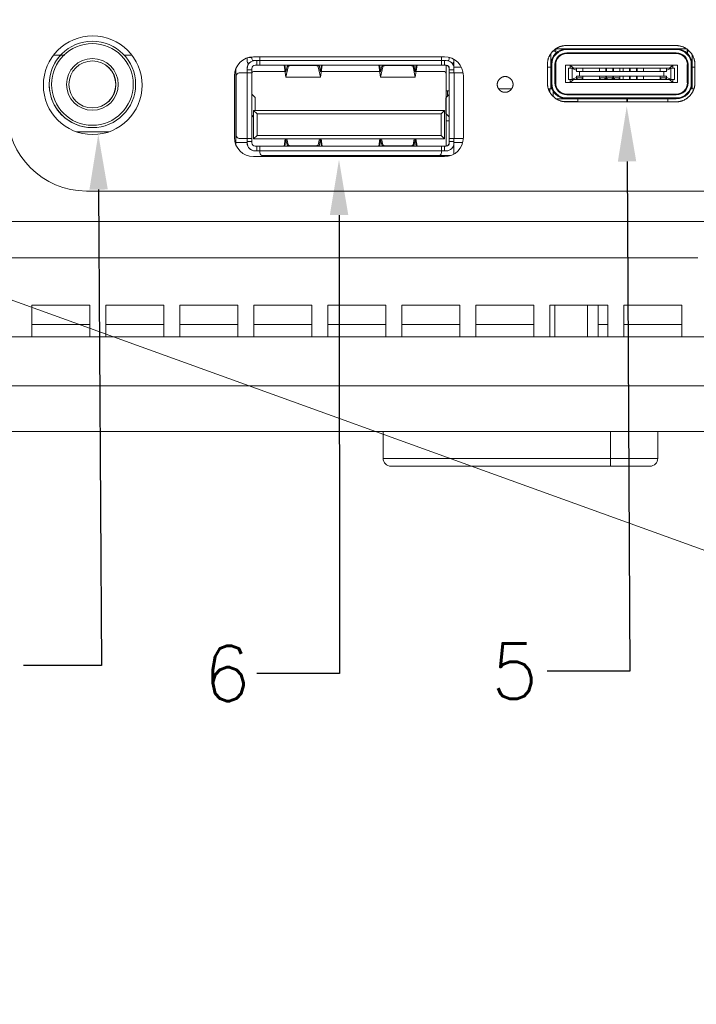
# Model space of a CAD drawing. Header units: millimetres. Extents: x 0 to 841, y 0 to 594.
# Tile 5 of 26: x 300 to 343, y 183 to 246. Entities that reach past the tile are written whole.
import ezdxf

# ---------------------------------------------------------------- set-up
doc = ezdxf.new("R2010")
doc.units = ezdxf.units.MM
doc.layers.get('0').update_dxf_attribs({"lineweight": 18})
for name, color, linetype, lineweight in [('Default', 7, 'Continuous', 18), ('ID115', 7, 'Continuous', 18), ('ID407', 7, 'Continuous', 18), ('RK3588-PX2', 7, 'Continuous', 18), ('USB口Ｆ', 7, 'Continuous', 18), ('主壳R2R2R', 7, 'Continuous', 18), ('保护壳后0鍚_617', 7, 'Continuous', 18), ('支架鶹', 7, 'Continuous', 18), ('电池', 7, 'Continuous', 18)]:
    doc.layers.add(name, color=color, linetype=linetype, lineweight=lineweight)
doc.styles.add('SEACAD_Arial', font='txt', dxfattribs={"width": 0.7})
doc.styles.get("Standard").update_dxf_attribs({"font": 'txt.shx'})
doc.dimstyles.new('国标', dxfattribs={"dimtxt": 3.5, "dimasz": 3.5, "dimexe": 1.75, "dimexo": 0, "dimgap": 0.875, "dimtad": 1, "dimdsep": 46, "dimtxsty": 'SEACAD_Arial', "dimblk": '_CAXARROW', "dimcen": 1.75, "dimdle": 7, "dimadec": 1, "dimazin": 0, "dimtfac": 0.5, "dimtdec": 3, "dimtmove": 0, "dimatfit": 3, "dimfxl": 1, "dimtolj": 1, "dimarcsym": 0})

# ---------------------------------------------------------------- blocks, each defined once
blk = doc.blocks.new('SE4')
at = {"layer": 'ID115', "color": 7, "linetype": 'Continuous'}
for p, q in [((313.53, 237.81), (314.243, 237.81)), ((327.901, 237.81), (327.346, 237.81)), ((316.82, 236.91), (316.82, 236.973)), ((318.209, 236.973), (318.209, 236.91)), ((320.061, 236.91), (320.061, 236.973)), ((325.061, 236.973), (325.061, 236.91)), ((327.061, 236.973), (327.061, 236.954))]:
    blk.add_line(p, q, dxfattribs=at)
at = {"layer": 'ID407', "color": 7, "linetype": 'Continuous'}
for p, q in [((304.441, 244.217), (304.44, 244.217)), ((333.79, 243.73), (334.488, 243.73)), ((334.488, 243.73), (334.488, 243.73)), ((334.488, 243.73), (341.429, 243.73)), ((334.488, 243.73), (334.488, 243.68)), ((341.429, 243.73), (341.429, 243.68)), ((341.429, 243.73), (342.079, 243.73)), ((301.977, 243.33), (302.685, 243.33)), ((306.457, 243.33), (306.939, 243.33)), ((333.485, 241.97), (333.485, 243.429)), ((333.487, 241.73), (333.487, 243.431)), ((333.488, 241.73), (333.488, 243.432)), ((333.788, 243.58), (333.61, 243.58)), ((333.788, 243.444), (333.788, 243.58)), ((341.429, 243.68), (334.488, 243.68)), ((334.488, 243.48), (341.429, 243.48)), ((334.488, 243.43), (334.488, 243.48)), ((341.429, 243.43), (334.488, 243.43)), ((341.429, 243.43), (341.429, 243.48)), ((342.126, 243.447), (342.126, 243.692)), ((342.127, 243.446), (342.127, 243.58)), ((342.128, 243.445), (342.128, 243.58)), ((342.259, 243.58), (342.128, 243.58)), ((342.428, 242.769), (342.428, 243.358)), ((304.441, 242.966), (304.436, 242.966)), ((333.486, 242.27), (333.486, 242.73)), ((333.486, 242.73), (333.487, 242.73)), ((333.487, 241.73), (333.487, 242.73)), ((333.488, 241.57), (333.488, 242.73)), ((333.488, 242.73), (333.488, 242.73)), ((333.488, 241.73), (333.488, 242.73)), ((333.488, 242.73), (333.538, 242.73)), ((333.538, 242.73), (333.538, 241.57)), ((333.738, 241.57), (333.738, 242.73)), ((333.788, 242.73), (333.738, 242.73)), ((333.788, 242.73), (333.788, 241.57)), ((334.407, 242.7), (334.406, 242.7)), ((334.406, 242.7), (334.406, 241.6)), ((334.407, 242.7), (334.707, 242.7)), ((334.407, 241.6), (334.407, 242.7)), ((334.608, 242.5), (334.608, 242.5)), ((334.823, 242.5), (334.608, 242.5)), ((334.608, 242.5), (334.608, 241.8)), ((334.608, 242.5), (334.608, 241.8)), ((341.207, 242.7), (334.707, 242.7)), ((334.907, 242.5), (334.707, 242.7)), ((334.707, 242.7), (334.707, 242.5)), ((334.823, 242.5), (335.108, 242.5)), ((334.823, 242.5), (334.83, 242.484)), ((334.83, 242.484), (335.108, 242.373)), ((334.83, 242.484), (334.83, 241.816)), ((335.507, 242.5), (335.107, 242.5)), ((335.108, 242.373), (335.108, 242.5)), ((335.508, 242.5), (335.507, 242.5)), ((335.507, 242.3), (335.507, 242.5)), ((335.508, 242.5), (336.558, 242.5)), ((335.508, 242.5), (335.508, 242.3)), ((336.957, 242.5), (336.557, 242.5)), ((336.558, 242.3), (336.558, 242.5)), ((336.958, 242.5), (336.957, 242.5)), ((336.957, 242.3), (336.957, 242.5)), ((336.958, 242.5), (337.008, 242.5)), ((336.958, 242.5), (336.958, 242.3)), ((337.407, 242.5), (337.007, 242.5)), ((337.008, 242.3), (337.008, 242.5)), ((337.408, 242.5), (337.407, 242.5)), ((337.407, 242.3), (337.407, 242.5)), ((337.408, 242.5), (337.458, 242.5)), ((337.408, 242.5), (337.408, 242.3)), ((337.857, 242.5), (337.457, 242.5)), ((337.458, 242.3), (337.458, 242.5)), ((337.858, 242.5), (337.857, 242.5)), ((337.857, 242.3), (337.857, 242.5)), ((337.858, 242.5), (338.058, 242.5)), ((337.858, 242.5), (337.858, 242.3)), ((338.457, 242.5), (338.057, 242.5)), ((338.058, 242.3), (338.058, 242.5)), ((338.457, 242.5), (338.458, 242.5)), ((338.457, 242.3), (338.457, 242.5)), ((338.458, 242.5), (338.508, 242.5)), ((338.458, 242.3), (338.458, 242.5)), ((338.907, 242.5), (338.507, 242.5)), ((338.508, 242.3), (338.508, 242.5)), ((338.908, 242.5), (338.907, 242.5)), ((338.907, 242.3), (338.907, 242.5)), ((338.908, 242.5), (338.958, 242.5)), ((338.908, 242.5), (338.908, 242.3)), ((339.357, 242.5), (338.957, 242.5)), ((338.958, 242.3), (338.958, 242.5)), ((339.358, 242.5), (339.357, 242.5)), ((339.357, 242.3), (339.357, 242.5)), ((339.358, 242.5), (340.408, 242.5)), ((339.358, 242.5), (339.358, 242.3)), ((340.807, 242.5), (340.407, 242.5)), ((340.408, 242.3), (340.408, 242.5)), ((340.808, 242.5), (340.807, 242.5)), ((340.807, 242.3), (340.807, 242.5)), ((340.808, 242.5), (341.094, 242.5)), ((340.808, 242.5), (340.808, 242.373)), ((341.087, 242.484), (340.808, 242.373)), ((341.007, 242.5), (341.207, 242.7)), ((341.094, 242.5), (341.087, 242.484)), ((341.087, 242.484), (341.087, 241.816)), ((341.094, 242.5), (341.308, 242.5)), ((341.507, 242.7), (341.207, 242.7)), ((341.207, 242.7), (341.207, 242.5)), ((341.308, 242.5), (341.308, 241.8)), ((341.507, 241.6), (341.507, 242.7)), ((342.126, 242.27), (342.126, 242.73)), ((342.126, 241.57), (342.126, 242.73)), ((342.127, 241.73), (342.127, 242.763)), ((342.128, 241.73), (342.128, 242.745)), ((342.128, 242.73), (342.129, 242.73)), ((342.128, 242.73), (342.128, 241.73)), ((342.129, 241.57), (342.129, 242.73)), ((342.129, 242.73), (342.179, 242.73)), ((342.179, 242.73), (342.179, 241.57)), ((342.379, 241.57), (342.379, 242.73)), ((342.379, 242.73), (342.429, 242.73)), ((342.429, 242.73), (342.429, 241.57)), ((333.486, 241.97), (333.485, 241.97)), ((333.485, 241.92), (333.485, 241.22)), ((333.486, 241.92), (333.485, 241.92)), ((333.486, 242.27), (333.486, 242.27)), ((333.486, 241.57), (333.486, 241.97)), ((335.108, 241.928), (334.83, 241.816)), ((335.108, 242.3), (335.108, 242.373)), ((335.289, 242.3), (335.108, 242.3)), ((335.108, 242), (335.108, 241.928)), ((335.289, 242), (335.108, 242)), ((335.108, 241.928), (335.108, 241.8)), ((335.157, 241.8), (335.157, 241.9)), ((335.158, 241.9), (335.157, 241.9)), ((335.158, 241.9), (335.158, 241.8)), ((335.458, 241.9), (335.158, 241.9)), ((335.289, 242), (335.289, 242.3)), ((335.508, 242.3), (335.289, 242.3)), ((335.289, 242), (335.508, 242)), ((335.458, 241.9), (335.458, 241.8)), ((335.507, 242), (335.507, 241.8)), ((336.558, 242.3), (335.508, 242.3)), ((336.558, 242), (335.508, 242)), ((335.508, 241.8), (335.508, 242)), ((336.958, 242.3), (336.558, 242.3)), ((336.558, 242), (336.958, 242)), ((336.558, 242), (336.558, 241.8)), ((336.607, 241.9), (336.607, 241.8)), ((336.607, 241.9), (336.608, 241.9)), ((336.908, 241.9), (336.608, 241.9)), ((336.608, 241.9), (336.608, 241.8)), ((336.908, 241.9), (336.908, 241.8)), ((336.957, 242), (336.957, 241.8)), ((337.008, 242.3), (336.958, 242.3)), ((337.008, 242), (336.958, 242)), ((336.958, 242), (336.958, 241.8)), ((337.408, 242.3), (337.008, 242.3)), ((337.008, 242), (337.408, 242)), ((337.008, 242), (337.008, 241.8)), ((337.057, 241.9), (337.057, 241.8)), ((337.057, 241.9), (337.058, 241.9)), ((337.358, 241.9), (337.058, 241.9)), ((337.058, 241.9), (337.058, 241.8)), ((337.358, 241.9), (337.358, 241.8)), ((337.407, 242), (337.407, 241.8)), ((337.458, 242.3), (337.408, 242.3)), ((337.458, 242), (337.408, 242)), ((337.408, 242), (337.408, 241.8)), ((337.858, 242.3), (337.458, 242.3)), ((337.458, 242), (337.858, 242)), ((337.458, 242), (337.458, 241.8)), ((337.507, 241.9), (337.507, 241.8)), ((337.507, 241.9), (337.508, 241.9)), ((337.808, 241.9), (337.508, 241.9)), ((337.508, 241.9), (337.508, 241.8)), ((337.808, 241.9), (337.808, 241.8)), ((337.857, 242), (337.857, 241.8)), ((338.058, 242.3), (337.858, 242.3)), ((337.858, 242), (338.058, 242)), ((337.858, 242), (337.858, 241.8)), ((338.458, 242.3), (338.058, 242.3)), ((338.458, 242), (338.058, 242)), ((338.058, 242), (338.058, 241.8)), ((338.457, 242), (338.457, 241.8)), ((338.508, 242.3), (338.458, 242.3)), ((338.458, 242), (338.508, 242)), ((338.458, 242), (338.458, 241.8)), ((338.908, 242.3), (338.508, 242.3)), ((338.508, 242), (338.508, 241.8)), ((338.908, 242), (338.508, 242)), ((338.907, 242), (338.907, 241.8)), ((338.958, 242.3), (338.908, 242.3)), ((338.908, 242), (338.958, 242)), ((338.908, 242), (338.908, 241.8)), ((339.358, 242.3), (338.958, 242.3)), ((338.958, 242), (338.958, 241.8)), ((339.358, 242), (338.958, 242)), ((339.357, 242), (339.357, 241.8)), ((340.408, 242.3), (339.358, 242.3)), ((339.358, 242), (340.408, 242)), ((339.358, 242), (339.358, 241.8)), ((340.628, 242.3), (340.408, 242.3)), ((340.408, 241.8), (340.408, 242)), ((340.628, 242), (340.408, 242)), ((340.457, 241.9), (340.457, 241.8)), ((340.458, 241.9), (340.457, 241.9)), ((340.458, 241.9), (340.758, 241.9)), ((340.458, 241.9), (340.458, 241.8)), ((340.808, 242.3), (340.628, 242.3)), ((340.628, 242), (340.628, 242.3)), ((340.628, 242), (340.808, 242)), ((340.758, 241.9), (340.758, 241.8)), ((340.807, 241.8), (340.807, 242)), ((340.808, 242.373), (340.808, 242.3)), ((340.808, 242), (340.808, 241.928)), ((340.808, 241.928), (341.087, 241.816)), ((340.808, 241.928), (340.808, 241.8)), ((333.485, 241.22), (333.486, 241.22)), ((333.488, 241.57), (333.486, 241.57)), ((333.486, 241.22), (333.486, 241.57)), ((333.549, 241.22), (333.486, 241.22)), ((333.487, 241.73), (333.487, 241.73)), ((333.488, 241.73), (333.488, 241.73)), ((333.488, 241.57), (333.538, 241.57)), ((333.738, 241.57), (333.788, 241.57)), ((334.407, 241.6), (334.406, 241.6)), ((334.707, 241.6), (334.407, 241.6)), ((334.823, 241.8), (334.608, 241.8)), ((334.608, 241.8), (334.608, 241.8)), ((334.707, 241.6), (334.907, 241.8)), ((334.707, 241.8), (334.707, 241.6)), ((334.707, 241.6), (341.207, 241.6)), ((334.83, 241.816), (334.823, 241.8)), ((334.823, 241.8), (335.108, 241.8)), ((335.157, 241.8), (335.107, 241.8)), ((335.158, 241.8), (335.157, 241.8)), ((335.458, 241.8), (335.158, 241.8)), ((335.507, 241.8), (335.457, 241.8)), ((335.508, 241.8), (335.507, 241.8)), ((335.508, 241.8), (336.558, 241.8)), ((336.557, 241.8), (336.607, 241.8)), ((336.607, 241.8), (336.608, 241.8)), ((336.908, 241.8), (336.608, 241.8)), ((336.907, 241.8), (336.957, 241.8)), ((336.957, 241.8), (336.958, 241.8)), ((336.958, 241.8), (337.008, 241.8)), ((337.007, 241.8), (337.057, 241.8)), ((337.057, 241.8), (337.058, 241.8)), ((337.358, 241.8), (337.058, 241.8)), ((337.357, 241.8), (337.407, 241.8)), ((337.407, 241.8), (337.408, 241.8)), ((337.408, 241.8), (337.458, 241.8)), ((337.457, 241.8), (337.507, 241.8)), ((337.507, 241.8), (337.508, 241.8)), ((337.808, 241.8), (337.508, 241.8)), ((337.807, 241.8), (337.857, 241.8)), ((337.857, 241.8), (337.858, 241.8)), ((338.058, 241.8), (337.858, 241.8)), ((338.457, 241.8), (338.057, 241.8)), ((338.457, 241.8), (338.458, 241.8)), ((338.508, 241.8), (338.458, 241.8)), ((338.907, 241.8), (338.507, 241.8)), ((338.907, 241.8), (338.908, 241.8)), ((338.958, 241.8), (338.908, 241.8)), ((339.357, 241.8), (338.957, 241.8)), ((339.357, 241.8), (339.358, 241.8)), ((340.408, 241.8), (339.358, 241.8)), ((340.407, 241.8), (340.457, 241.8)), ((340.458, 241.8), (340.457, 241.8)), ((340.458, 241.8), (340.758, 241.8)), ((340.757, 241.8), (340.807, 241.8)), ((340.808, 241.8), (340.807, 241.8)), ((341.094, 241.8), (340.808, 241.8)), ((341.207, 241.6), (341.007, 241.8)), ((341.087, 241.816), (341.094, 241.8)), ((341.094, 241.8), (341.308, 241.8)), ((341.207, 241.8), (341.207, 241.6)), ((341.207, 241.6), (341.507, 241.6)), ((342.126, 241.57), (342.129, 241.57)), ((342.127, 241.73), (342.127, 241.73)), ((342.128, 241.73), (342.128, 241.73)), ((342.179, 241.57), (342.129, 241.57)), ((342.365, 241.22), (342.426, 241.22)), ((342.379, 241.57), (342.429, 241.57)), ((342.426, 241.22), (342.426, 241.495)), ((333.569, 241.17), (333.569, 241.17)), ((334.488, 240.87), (341.429, 240.87)), ((334.488, 240.82), (334.488, 240.87)), ((341.429, 240.82), (334.488, 240.82)), ((334.488, 240.62), (341.429, 240.62)), ((334.488, 240.62), (334.488, 240.57)), ((341.429, 240.82), (341.429, 240.87)), ((341.429, 240.62), (341.429, 240.57)), ((304.436, 239.994), (304.441, 239.994)), ((334.485, 240.57), (334.488, 240.57)), ((341.429, 240.57), (334.488, 240.57)), ((304.44, 238.744), (304.441, 238.744)), ((303.425, 238.481), (305.491, 238.481))]:
    blk.add_line(p, q, dxfattribs=at)
for radius in [2.737, 2.587, 1.636, 1.486]:
    blk.add_circle((304.441, 241.48), radius, dxfattribs=at)
for centre, radius, start, end in [((334.488, 242.73), 1, 90, 180), ((334.488, 242.73), 1, 90, 180), ((341.429, 242.73), 1, 0, 90), ((304.44, 241.48), 2.737, 137.46166, 270), ((334.488, 242.73), 0.95, 90, 180), ((334.488, 242.73), 0.75, 90, 180), ((334.488, 242.73), 0.7, 90, 180), ((341.428, 242.73), 0.7, 0, 90), ((341.429, 242.73), 0.95, 0, 90), ((341.429, 242.73), 0.75, 0, 90), ((341.429, 242.73), 0.7, 0, 90), ((304.436, 241.48), 1.486, 0, 90), ((334.486, 242.73), 1, 177.64971, 180), ((304.436, 241.48), 1.486, 270, 0), ((334.486, 241.57), 1, 180, 203.57818), ((334.488, 241.57), 1, 180, 270), ((334.488, 241.57), 0.95, 180, 270), ((334.488, 241.57), 0.75, 180, 270), ((334.488, 241.57), 0.7, 180, 270), ((341.429, 241.57), 1, 270, 360), ((341.429, 241.57), 0.95, 270, 360), ((341.429, 241.57), 0.75, 270, 360), ((341.429, 241.57), 0.7, 270, 360), ((334.485, 241.57), 1, 203.57818, 270)]:
    blk.add_arc(centre, radius, start, end, dxfattribs=at)
for centre, start_param, end_param in [((333.787, 243.58), 1.570796, 1.772154), ((342.127, 243.58), 4.562011, 4.712389), ((342.127, 243.58), 1.570796, 1.721727)]:
    blk.add_ellipse(centre, major_axis=(0, -0.75), ratio=0.000391, start_param=start_param, end_param=end_param, dxfattribs=at)
at = {"layer": 'RK3588-PX2', "color": 7, "linetype": 'Continuous'}
for p, q in [((327.806, 242.58), (327.343, 242.58)), ((333.485, 242.58), (333.264, 242.58)), ((342.604, 242.58), (342.429, 242.58)), ((330.183, 241.2), (330.988, 241.2)), ((333.331, 241.2), (333.557, 241.2)), ((333.408, 241.2), (333.408, 241.022)), ((333.618, 241.072), (333.618, 240.729)), ((342.358, 241.2), (342.538, 241.2)), ((335.188, 240.56), (333.837, 240.56)), ((335.188, 240.4), (334.25, 240.4)), ((335.188, 240.57), (335.188, 240.379)), ((335.189, 240.57), (335.189, 240.379)), ((338.289, 240.57), (338.289, 240.379)), ((338.325, 240.57), (338.325, 240.379)), ((338.343, 240.57), (338.343, 240.379)), ((340.894, 240.56), (338.343, 240.56)), ((340.894, 240.57), (340.894, 240.379)), ((340.895, 240.57), (340.895, 240.379))]:
    blk.add_line(p, q, dxfattribs=at)
at = {"layer": 'USB口Ｆ', "color": 7, "linetype": 'Continuous'}
for p, q in [((314.245, 242.993), (314.245, 243.164)), ((314.246, 243.164), (314.246, 242.993)), ((314.546, 243.193), (314.341, 243.193)), ((314.546, 243.227), (314.546, 243.193)), ((314.546, 243.193), (314.546, 243.093)), ((315.047, 242.993), (315.047, 243.23)), ((315.047, 243.23), (315.047, 243.093)), ((326.547, 242.993), (326.547, 243.23)), ((327.045, 243.093), (327.045, 243.191)), ((327.045, 243.093), (327.046, 243.093)), ((327.046, 243.191), (327.046, 243.093)), ((314.243, 242.493), (314.245, 242.493)), ((314.243, 242.208), (314.243, 242.493)), ((314.245, 242.993), (314.246, 242.993)), ((314.245, 242.208), (314.245, 242.493)), ((314.246, 242.408), (314.246, 242.493)), ((314.246, 242.493), (314.246, 242.493)), ((314.246, 242.493), (314.246, 242.208)), ((314.546, 242.493), (314.546, 242.408)), ((314.646, 242.993), (314.746, 242.993)), ((314.746, 242.993), (314.746, 242.993)), ((314.746, 242.993), (314.846, 242.993)), ((314.846, 242.693), (314.746, 242.693)), ((314.846, 242.693), (314.846, 242.993)), ((314.846, 242.993), (315.046, 242.993)), ((315.046, 242.693), (314.846, 242.693)), ((315.046, 242.693), (315.046, 242.993)), ((315.047, 242.693), (315.046, 242.693)), ((315.047, 242.993), (326.547, 242.993)), ((326.547, 242.693), (315.047, 242.693)), ((316.697, 241.931), (316.587, 242.693)), ((316.7, 242.276), (316.64, 242.693)), ((316.842, 242.603), (316.697, 241.931)), ((316.79, 242.693), (316.7, 242.276)), ((316.842, 242.603), (316.838, 242.693)), ((317.041, 242.693), (317.042, 242.68)), ((317.042, 242.68), (318.55, 242.68)), ((318.55, 242.68), (318.551, 242.693)), ((318.754, 242.693), (318.75, 242.603)), ((318.894, 241.931), (318.75, 242.603)), ((318.891, 242.276), (318.802, 242.693)), ((318.951, 242.693), (318.891, 242.276)), ((319.003, 242.693), (318.894, 241.931)), ((322.587, 242.693), (322.697, 241.931)), ((322.64, 242.693), (322.7, 242.276)), ((322.697, 241.931), (322.842, 242.603)), ((322.7, 242.276), (322.79, 242.693)), ((322.838, 242.693), (322.842, 242.603)), ((323.042, 242.68), (323.041, 242.693)), ((324.55, 242.68), (323.042, 242.68)), ((324.551, 242.693), (324.55, 242.68)), ((324.75, 242.603), (324.754, 242.693)), ((324.75, 242.603), (324.894, 241.931)), ((324.802, 242.693), (324.891, 242.276)), ((324.891, 242.276), (324.951, 242.693)), ((324.894, 241.931), (325.003, 242.693)), ((326.546, 242.993), (326.746, 242.993)), ((326.546, 242.693), (326.546, 242.693)), ((326.746, 242.693), (326.547, 242.693)), ((326.746, 242.993), (326.846, 242.993)), ((326.746, 242.693), (326.746, 242.993)), ((326.846, 242.693), (326.746, 242.693)), ((326.843, 242.693), (326.843, 242.205)), ((327.043, 242.493), (327.045, 242.493)), ((327.043, 241.993), (327.043, 242.493)), ((327.045, 242.493), (327.045, 239.993)), ((327.046, 242.493), (327.046, 242.493)), ((327.046, 242.408), (327.046, 242.493)), ((327.046, 239.993), (327.046, 242.493)), ((327.343, 242.951), (327.343, 242.552)), ((327.346, 243.066), (327.346, 242.993)), ((327.346, 242.408), (327.346, 242.493)), ((313.547, 242.008), (313.547, 238.258)), ((313.547, 242.008), (313.547, 238.258)), ((313.547, 242.008), (313.547, 242.008)), ((314.247, 242.208), (313.747, 242.208)), ((313.747, 242.208), (313.747, 242.208)), ((314.246, 242.408), (314.546, 242.408)), ((314.247, 238.058), (314.247, 242.208)), ((314.247, 242.208), (314.547, 242.208)), ((314.547, 242.208), (314.547, 238.058)), ((314.644, 242.293), (314.643, 242.293)), ((316.645, 242.293), (314.644, 242.293)), ((316.697, 241.931), (318.894, 241.931)), ((322.645, 242.293), (318.946, 242.293)), ((324.894, 241.931), (322.697, 241.931)), ((326.744, 242.293), (324.946, 242.293)), ((326.844, 240.644), (326.844, 242.193)), ((327.043, 241.993), (327.043, 241.993)), ((327.043, 241.173), (327.043, 241.993)), ((327.046, 242.408), (327.346, 242.408)), ((327.046, 242.208), (327.047, 242.208)), ((327.047, 238.058), (327.047, 242.208)), ((327.047, 242.208), (327.347, 242.208)), ((327.847, 242.208), (327.347, 242.208)), ((327.347, 242.208), (327.347, 238.058)), ((314.547, 240.837), (314.548, 240.837)), ((314.548, 239.429), (314.548, 240.837)), ((314.548, 240.837), (314.555, 240.837)), ((314.741, 240.65), (314.555, 240.837)), ((314.741, 240.65), (314.741, 239.835)), ((314.751, 239.835), (314.751, 240.63)), ((326.837, 240.629), (326.837, 239.636)), ((326.844, 241.073), (327.043, 241.073)), ((326.847, 240.65), (327.034, 240.837)), ((326.847, 240.65), (326.847, 239.615)), ((326.943, 240.746), (326.943, 241.073)), ((327.041, 240.837), (327.034, 240.837)), ((327.041, 239.429), (327.041, 240.837)), ((327.044, 240.837), (327.041, 240.837)), ((327.043, 241.173), (327.043, 241.173)), ((327.043, 241.173), (327.043, 241.073)), ((327.043, 241.073), (327.043, 240.837)), ((327.044, 241.033), (327.044, 240.837)), ((327.044, 240.837), (327.044, 241.03)), ((327.044, 240.837), (327.044, 240.837)), ((327.044, 240.837), (327.044, 239.429)), ((327.045, 239.993), (327.046, 239.993)), ((314.547, 239.429), (314.548, 239.429)), ((314.548, 239.429), (314.555, 239.429)), ((314.651, 239.525), (314.555, 239.429)), ((314.651, 239.525), (314.651, 239.835)), ((314.653, 239.835), (314.651, 239.835)), ((314.651, 239.525), (314.651, 238.035)), ((314.653, 239.835), (326.739, 239.835)), ((314.868, 239.62), (314.653, 239.835)), ((314.653, 238.035), (314.653, 239.835)), ((314.868, 239.62), (314.868, 238.249)), ((326.525, 239.62), (314.868, 239.62)), ((326.739, 239.835), (326.525, 239.62)), ((326.525, 238.249), (326.525, 239.62)), ((326.739, 239.835), (326.739, 238.035)), ((326.844, 237.573), (326.844, 239.621)), ((326.847, 239.615), (327.034, 239.429)), ((327.041, 239.429), (327.034, 239.429)), ((327.044, 239.429), (327.041, 239.429)), ((327.043, 239.173), (327.043, 239.429)), ((327.044, 239.429), (327.044, 239.429)), ((327.044, 239.232), (327.044, 239.429)), ((327.044, 239.429), (327.044, 239.236)), ((326.843, 239.173), (327.043, 239.173)), ((327.043, 237.773), (327.043, 239.173)), ((313.547, 238.258), (313.547, 238.258)), ((314.868, 238.249), (314.653, 238.035)), ((314.868, 238.249), (326.525, 238.249)), ((326.739, 238.035), (326.525, 238.249)), ((314.247, 238.058), (313.747, 238.058)), ((313.747, 238.058), (313.747, 238.058)), ((314.243, 238.058), (314.243, 237.773)), ((314.243, 237.773), (314.246, 237.773)), ((314.246, 237.858), (314.246, 237.773)), ((314.546, 237.858), (314.246, 237.858)), ((314.547, 238.058), (314.247, 238.058)), ((314.546, 237.773), (314.546, 237.858)), ((314.653, 238.035), (314.651, 238.035)), ((326.739, 238.035), (314.653, 238.035)), ((314.846, 237.573), (314.746, 237.573)), ((314.846, 237.573), (314.846, 237.273)), ((315.046, 237.573), (314.846, 237.573)), ((315.047, 237.573), (315.046, 237.573)), ((315.046, 237.573), (315.046, 237.273)), ((315.047, 237.573), (326.547, 237.573)), ((316.654, 238.035), (316.587, 237.573)), ((316.7, 237.99), (316.64, 237.573)), ((316.79, 237.573), (316.7, 237.99)), ((316.842, 237.662), (316.762, 238.035)), ((316.842, 237.662), (316.838, 237.573)), ((317.041, 237.573), (317.042, 237.585)), ((317.042, 237.585), (318.55, 237.585)), ((318.55, 237.585), (318.551, 237.573)), ((318.83, 238.035), (318.75, 237.662)), ((318.754, 237.573), (318.75, 237.662)), ((318.891, 237.99), (318.802, 237.573)), ((318.951, 237.573), (318.891, 237.99)), ((319.003, 237.573), (318.937, 238.035)), ((322.587, 237.573), (322.654, 238.035)), ((322.64, 237.573), (322.7, 237.99)), ((322.7, 237.99), (322.79, 237.573)), ((322.762, 238.035), (322.842, 237.662)), ((322.838, 237.573), (322.842, 237.662)), ((323.042, 237.585), (323.041, 237.573)), ((324.55, 237.585), (323.042, 237.585)), ((324.551, 237.573), (324.55, 237.585)), ((324.75, 237.662), (324.83, 238.035)), ((324.75, 237.662), (324.754, 237.573)), ((324.802, 237.573), (324.891, 237.99)), ((324.891, 237.99), (324.951, 237.573)), ((324.937, 238.035), (325.003, 237.573)), ((326.746, 237.573), (326.547, 237.573)), ((326.846, 237.573), (326.746, 237.573)), ((326.746, 237.573), (326.746, 237.273)), ((327.043, 237.773), (327.046, 237.773)), ((327.047, 238.058), (327.046, 238.058)), ((327.046, 237.858), (327.046, 237.773)), ((327.346, 237.858), (327.046, 237.858)), ((327.347, 238.058), (327.047, 238.058)), ((327.343, 237.714), (327.343, 237.073)), ((327.346, 237.858), (327.346, 237.773)), ((327.847, 238.058), (327.347, 238.058)), ((314.743, 237.273), (314.746, 237.273)), ((314.746, 237.273), (314.846, 237.273)), ((314.846, 237.273), (315.046, 237.273)), ((315.047, 237.273), (315.047, 237.173)), ((326.547, 237.273), (315.047, 237.273)), ((315.047, 237.173), (315.047, 237.173)), ((315.247, 236.973), (326.347, 236.973)), ((315.247, 236.973), (315.247, 236.973)), ((326.347, 236.973), (327.121, 236.973)), ((326.546, 237.273), (326.746, 237.273)), ((326.547, 237.273), (326.547, 237.173)), ((326.746, 237.273), (326.846, 237.273))]:
    blk.add_line(p, q, dxfattribs=at)
for centre, radius, start, end in [((314.646, 243.093), 0.1, 180, 270), ((326.945, 243.093), 0.1, 270, 360), ((326.946, 243.093), 0.1, 270, 360), ((314.743, 242.493), 0.5, 144.93782, 180), ((314.545, 242.993), 0.3, 180, 225.17188), ((314.745, 242.493), 0.5, 145.10886, 180), ((314.746, 242.493), 0.5, 90, 180), ((314.746, 242.493), 0.5, 90, 180), ((314.546, 242.993), 0.3, 180, 225.54771), ((314.746, 242.493), 0.2, 90, 180), ((326.843, 242.493), 0.2, 0, 90), ((326.845, 242.493), 0.2, 360, 90), ((326.846, 242.493), 0.5, 0, 90), ((326.846, 242.493), 0.2, 0, 90), ((326.846, 242.493), 0.2, 0, 90), ((327.046, 242.993), 0.3, 314.34034, 360), ((313.747, 242.008), 0.2, 90, 180), ((313.747, 242.008), 0.2, 90, 180), ((314.643, 242.193), 0.1, 90, 165.15067), ((314.644, 242.193), 0.1, 90, 167.00477), ((326.744, 242.193), 0.1, 0, 90), ((327.847, 242.008), 0.2, 65.76028, 90), ((313.747, 238.258), 0.2, 180, 270), ((313.747, 238.258), 0.2, 180, 270), ((314.743, 237.773), 0.5, 180, 270), ((314.746, 237.773), 0.5, 180, 270), ((314.746, 237.773), 0.2, 180, 270), ((326.843, 237.773), 0.2, 270, 360), ((326.846, 237.773), 0.5, 270, 360), ((326.846, 237.773), 0.2, 270, 360), ((327.847, 238.258), 0.2, 270, 297.51792), ((315.247, 237.173), 0.2, 180, 270), ((315.247, 237.173), 0.2, 180, 270), ((326.347, 237.173), 0.2, 270, 360)]:
    blk.add_arc(centre, radius, start, end, dxfattribs=at)
for centre, major_axis, start_param, end_param in [((315.046, 243.093), (0, 0.1), 3.141593, 4.712389), ((315.047, 242.993), (0, -0.3), 0, 1.570796), ((326.547, 242.993), (0, 0.3), 3.141593, 4.712389), ((314.246, 242.408), (0, -0.2), 4.712389, 6.283185), ((314.546, 242.408), (0, 0.2), 1.570796, 3.141593), ((327.046, 242.408), (0, -0.2), 4.712389, 6.283185), ((327.346, 242.408), (0, 0.2), 1.570796, 3.141593), ((314.246, 237.858), (0, -0.2), 3.141593, 4.712389), ((314.546, 237.858), (0, 0.2), 0, 1.570796), ((315.047, 237.273), (0, -0.3), 1.570796, 3.141593), ((326.547, 237.273), (0, 0.3), 4.712389, 6.283185), ((327.046, 237.858), (0, -0.2), 3.141593, 4.712389), ((327.346, 237.858), (0, 0.2), 0, 1.570796), ((315.046, 237.173), (0, 0.1), 4.712389, 6.283185)]:
    blk.add_ellipse(centre, major_axis=major_axis, ratio=0.000391, start_param=start_param, end_param=end_param, dxfattribs=at)
for points, weights in [([(317.042, 242.68), (316.933, 242.68), (316.852, 242.649), (316.842, 242.603)], [1, 0.82563648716, 0.82563648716, 1]), ([(318.75, 242.603), (318.74, 242.649), (318.659, 242.68), (318.55, 242.68)], [1, 0.82563648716, 0.82563648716, 1]), ([(322.842, 242.603), (322.852, 242.649), (322.933, 242.68), (323.042, 242.68)], [1, 0.82563648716, 0.82563648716, 1]), ([(324.55, 242.68), (324.659, 242.68), (324.74, 242.649), (324.75, 242.603)], [1, 0.82563648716, 0.82563648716, 1]), ([(314.741, 240.65), (314.747, 240.644), (314.751, 240.637), (314.751, 240.63)], [1, 0.981132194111, 0.9679638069, 0.960494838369]), ([(326.847, 240.65), (326.84, 240.644), (326.837, 240.637), (326.837, 240.629)], [1, 0.981076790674, 0.967886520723, 0.960429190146]), ([(326.847, 239.615), (326.84, 239.622), (326.837, 239.629), (326.837, 239.636)], [1, 0.981076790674, 0.967886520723, 0.960429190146]), ([(317.042, 237.585), (316.933, 237.585), (316.852, 237.616), (316.842, 237.662)], [1, 0.82563648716, 0.82563648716, 1]), ([(318.75, 237.662), (318.74, 237.616), (318.659, 237.585), (318.55, 237.585)], [1, 0.82563648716, 0.82563648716, 1]), ([(322.842, 237.662), (322.852, 237.616), (322.933, 237.585), (323.042, 237.585)], [1, 0.82563648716, 0.82563648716, 1]), ([(324.55, 237.585), (324.659, 237.585), (324.74, 237.616), (324.75, 237.662)], [1, 0.82563648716, 0.82563648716, 1])]:
    blk.add_rational_spline(points, weights, degree=3, dxfattribs=at)
at = {"layer": '主壳R2R2R', "color": 7, "linetype": 'Continuous'}
for p, q in [((334.464, 243.939), (341.404, 243.939)), ((314.639, 243.23), (326.739, 243.23)), ((313.53, 237.654), (313.53, 242.487)), ((333.264, 242.739), (333.264, 241.579)), ((342.604, 241.579), (342.604, 242.739)), ((313.439, 238.11), (313.439, 242.03)), ((327.939, 242.03), (327.939, 238.11)), ((341.404, 240.379), (334.464, 240.379)), ((326.739, 236.91), (314.639, 236.91)), ((395.823, 234.731), (304.057, 234.731)), ((401.563, 232.81), (170.975, 232.81)), ((170.974, 230.51), (342.788, 230.51)), ((300.6, 227.51), (304.288, 227.51)), ((300.6, 225.51), (300.6, 227.51)), ((304.288, 227.51), (304.288, 225.51)), ((305.288, 227.51), (308.975, 227.51)), ((305.288, 225.51), (305.288, 227.51)), ((308.975, 227.51), (308.975, 225.51)), ((309.975, 227.51), (313.663, 227.51)), ((309.975, 225.51), (309.975, 227.51)), ((313.663, 227.51), (313.663, 225.51)), ((314.663, 227.51), (318.35, 227.51)), ((314.663, 225.51), (314.663, 227.51)), ((318.35, 227.51), (318.35, 225.51)), ((319.35, 227.51), (323.038, 227.51)), ((319.35, 225.51), (319.35, 227.51)), ((323.038, 227.51), (323.038, 225.51)), ((324.038, 227.51), (327.725, 227.51)), ((324.038, 225.51), (324.038, 227.51)), ((327.725, 227.51), (327.725, 225.51)), ((328.725, 227.51), (332.413, 227.51)), ((328.725, 225.51), (328.725, 227.51)), ((332.413, 227.51), (332.413, 225.51)), ((333.413, 227.51), (337.1, 227.51)), ((333.413, 225.51), (333.413, 227.51)), ((337.1, 227.51), (337.1, 225.51)), ((338.1, 225.51), (338.1, 227.51)), ((338.1, 227.51), (341.788, 227.51)), ((341.788, 227.51), (341.788, 225.51))]:
    blk.add_line(p, q, dxfattribs=at)
blk.add_circle((304.458, 241.43), 3.125, dxfattribs=at)
for centre, radius, start, end in [((314.639, 242.03), 1.2, 90, 180), ((326.739, 242.03), 1.2, 0, 90), ((304.057, 239.731), 5, 180, 270), ((314.639, 238.11), 1.2, 180, 270), ((326.739, 238.11), 1.2, 270, 360)]:
    blk.add_arc(centre, radius, start, end, dxfattribs=at)
for points, knots in [([(333.264, 242.739), (333.264, 243.233), (333.616, 243.588), (333.964, 243.939), (334.464, 243.939)], [0, 0, 0, 0.937938, 0.937938, 1.875876, 1.875876, 1.875876]), ([(341.404, 243.939), (341.898, 243.939), (342.253, 243.588), (342.604, 243.24), (342.604, 242.739)], [0, 0, 0, 0.937938, 0.937938, 1.875876, 1.875876, 1.875876]), ([(330.586, 240.98), (330.374, 240.98), (330.232, 241.127), (330.083, 241.279), (330.085, 241.481), (330.087, 241.674), (330.239, 241.827), (330.392, 241.98), (330.585, 241.98)], [0, 0, 0, 0.389106, 0.389106, 0.778213, 0.778213, 1.167319, 1.167319, 1.556425, 1.556425, 1.556425]), ([(330.585, 241.98), (330.782, 241.98), (330.934, 241.831), (331.086, 241.682), (331.086, 241.48)], [0, 0, 0, 0.3886575, 0.3886575, 0.7773151, 0.7773151, 0.7773151]), ([(331.086, 241.48), (331.086, 241.281), (330.938, 241.13), (330.79, 240.979), (330.586, 240.98)], [0, 0, 0, 0.3891451, 0.3891451, 0.7782902, 0.7782902, 0.7782902]), ([(334.464, 240.379), (333.971, 240.379), (333.616, 240.731), (333.264, 241.079), (333.264, 241.579)], [0, 0, 0, 0.937938, 0.937938, 1.875876, 1.875876, 1.875876]), ([(342.604, 241.579), (342.604, 241.086), (342.253, 240.731), (341.905, 240.379), (341.404, 240.379)], [0, 0, 0, 0.937938, 0.937938, 1.875876, 1.875876, 1.875876])]:
    blk.add_open_spline(points, degree=2, knots=knots, dxfattribs=at)
at = {"layer": '保护壳后0鍚_617', "color": 7, "linetype": 'Continuous'}
for p, q in [((333.736, 225.51), (333.736, 227.51)), ((335.812, 225.51), (335.812, 227.51)), ((336.468, 225.51), (336.468, 227.51)), ((376.601, 225.51), (195.937, 225.51)), ((376.601, 222.397), (195.937, 222.397)), ((245.36, 219.51), (371.601, 219.51))]:
    blk.add_line(p, q, dxfattribs=at)
at = {"layer": '支架鶹', "color": 7, "linetype": 'Continuous'}
for p, q in [((322.857, 217.81), (322.857, 219.51)), ((337.257, 219.51), (337.257, 217.81)), ((340.257, 219.51), (340.257, 217.81)), ((322.857, 217.81), (337.257, 217.81)), ((337.257, 217.81), (340.257, 217.81)), ((337.257, 217.81), (337.257, 217.31)), ((323.357, 217.31), (337.257, 217.31)), ((337.257, 217.31), (339.757, 217.31))]:
    blk.add_line(p, q, dxfattribs=at)
for centre, start, end in [((323.357, 217.81), 180, 270), ((339.757, 217.81), 270, 360)]:
    blk.add_arc(centre, 0.5, start, end, dxfattribs=at)
at = {"layer": '电池', "color": 7, "linetype": 'Continuous'}
for p, q in [((300.6, 226.274), (304.288, 226.274)), ((305.288, 226.274), (308.975, 226.274)), ((309.975, 226.274), (313.663, 226.274)), ((314.663, 226.274), (318.35, 226.274)), ((319.35, 226.274), (323.038, 226.274)), ((324.038, 226.274), (327.725, 226.274)), ((328.725, 226.274), (332.413, 226.274)), ((336.468, 226.274), (337.1, 226.274)), ((338.1, 226.274), (341.788, 226.274))]:
    blk.add_line(p, q, dxfattribs=at)
blk = doc.blocks.new('*X26')
at = {"layer": 'Default', "linetype": 'Continuous'}
for points in [[(160.081, 275.82), (156.581, 275.237), (160.081, 274.654)], [(412.458, 275.82), (412.458, 274.654), (415.958, 275.237)]]:
    blk.add_hatch(color=7, dxfattribs=at).paths.add_polyline_path(points, flags=0)
at = {"layer": 'Default', "color": 7, "linetype": 'Continuous'}
for p, q in [((156.581, 252.06), (156.581, 276.987)), ((415.958, 241.485), (415.958, 276.987)), ((156.581, 275.237), (415.958, 275.237))]:
    blk.add_line(p, q, dxfattribs=at)
at = {"layer": 'Default', "color": 7, "linetype": 'Continuous', "insert": (278.737, 279.612), "char_height": 3.5, "width": 29.18445, "attachment_point": 1, "style": 'SEACAD_Arial'}
blk.add_mtext('{\\W1;259.38}', dxfattribs=at)
blk = doc.blocks.new('_CAXARROW')
blk.add_hatch(color=0).paths.add_polyline_path([(0, 0), (-1, 0.125), (-1, -0.125)], flags=0)
blk = doc.blocks.new('*X31')
blk.add_line((0, 0), (-142.692, 51.482))

msp = doc.modelspace()

# ---------------------------------------------------------------- hatches: boundary and pattern name
at = {"layer": 'Default', "linetype": 'Continuous'}
for points in [[(337.726, 236.597), (338.289, 240.1), (338.892, 236.604)], [(304.252, 234.822), (304.813, 238.326), (305.418, 234.829)], [(319.482, 233.21), (320.061, 236.71), (320.649, 233.211)]]:
    msp.add_hatch(color=7, dxfattribs=at).paths.add_polyline_path(points, flags=0)

# ---------------------------------------------------------------- linework, layer by layer
at = {"layer": 'Default', "color": 7, "linetype": 'ByBlock', "lineweight": -2}
for p, q in [((338.309, 236.6), (338.495, 204.343)), ((304.835, 234.826), (305.02, 204.705)), ((320.066, 233.21), (320.101, 204.182)), ((305.02, 204.705), (300.067, 204.705)), ((320.101, 204.182), (314.851, 204.182)), ((338.495, 204.343), (333.245, 204.343))]:
    msp.add_line(p, q, dxfattribs=at)

# ---------------------------------------------------------------- block references
msp.add_blockref('*X31', (422.899, 183.249))
at = {"layer": 'Default'}
msp.add_blockref('SE4', (0, 0), dxfattribs=at)

# ---------------------------------------------------------------- texts
at = {"layer": 'Default', "color": 7, "linetype": 'Continuous', "char_height": 3.5, "attachment_point": 1}
for s, insert, width in [('\\pxsm0.9;6\\P', (311.46, 205.932), 3.5), ('\\pxsm0.9;5\\P', (329.687, 206.093), 3)]:
    msp.add_mtext(s, dxfattribs=dict(at, insert=insert, width=width))

# ---------------------------------------------------------------- dimensions: what is measured, and where the dimension line sits
at = {"layer": 'Default', "color": 7, "linetype": 'Continuous'}
dim = msp.add_linear_dim(base=(415.958, 275.237), p1=(156.581, 252.06), p2=(415.958, 241.485), dimstyle='国标', override={"dimsah": 1}, dxfattribs=at)
dim.commit()
dim.dimension.update_dxf_attribs({"geometry": '*X26', "text_midpoint": (286.269, 275.237), "dimtype": 160})

doc.saveas('drawing.dxf')
